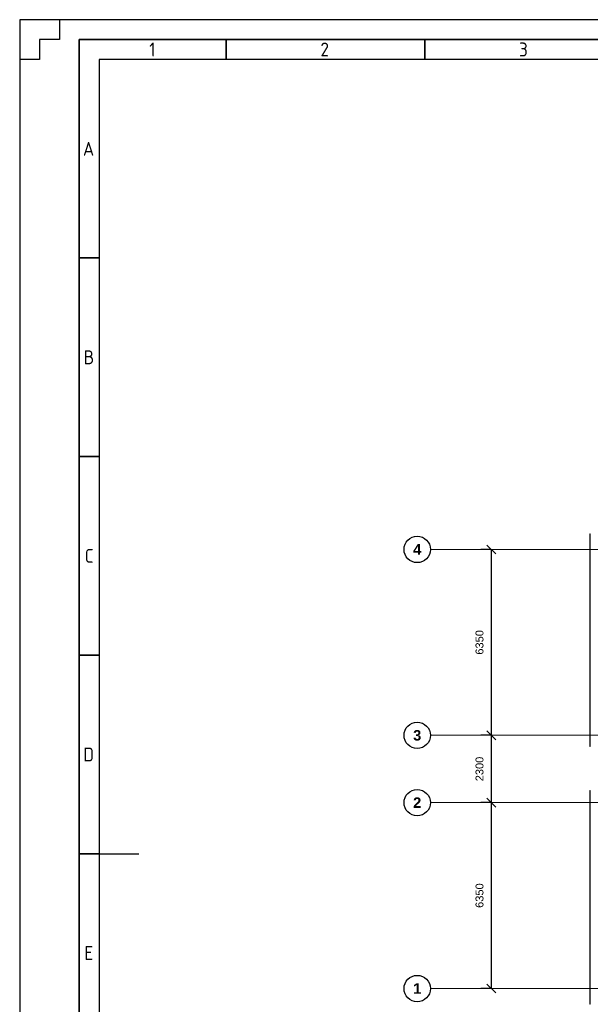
# Model space of a CAD drawing. Header units: millimetres. Extents: x -197461 to 862495, y -970068 to 63888.
# Tile 56 of 253: x -138828 to -119340, y -577642 to -544008. Entities that reach past the tile are written whole.
import ezdxf

# ---------------------------------------------------------------- set-up
doc = ezdxf.new("R2010")
doc.units = ezdxf.units.MM
doc.linetypes.add('Grid Line', pattern=[22.225, 12.7, -3.175, 3.175, -3.175])
doc.layers.get('0').update_dxf_attribs({"linetype": 'CONTINUOUS'})
doc.layers.get('Defpoints').update_dxf_attribs({"linetype": 'CONTINUOUS'})
for name, color, linetype, lineweight in [('A-ANNO-DIMS', 211, 'CONTINUOUS', 9), ('A-MASS', 70, 'CONTINUOUS', 5), ('S-GRID', 1, 'CONTINUOUS', 9), ('S-GRID-IDEN', 1, 'CONTINUOUS', 25)]:
    doc.layers.add(name, color=color, linetype=linetype, lineweight=lineweight)
doc.layers.add('Rasējuma lapa', color=7, linetype='CONTINUOUS')
doc.styles.add('ARIAL', font='arialbd.ttf')
doc.styles.add('Arial_2', font='arial.ttf', dxfattribs={"height": 270})
doc.styles.add('ISO', font='iso')
doc.dimstyles.new('Arrow_-_2_5mm_Arial', dxfattribs={"dimscale": 304.8, "dimtxt": 275.470038, "dimasz": 0.984252, "dimexe": 1.181102, "dimexo": 0.738189, "dimgap": 0.86122, "dimtad": 1, "dimdec": 0, "dimrnd": 5, "dimzin": 0, "dimdsep": 46, "dimtxsty": 'Arial_2', "dimblk1": 'OBLIQUE', "dimblk2": 'OBLIQUE', "dimsah": 1, "dimcen": 0.09, "dimazin": 0, "dimtfac": 1, "dimtdec": 4, "dimtix": 1, "dimtmove": 0, "dimatfit": 3, "dimfxl": 1, "dimtvp": 1, "dimtfill": 1, "dimtolj": 1, "dimtzin": 0, "dimarcsym": 2})

# ---------------------------------------------------------------- blocks, each defined once
blk = doc.blocks.new('A2_L')
at = {"layer": 'Rasējuma lapa'}
for p, q in [((0, 420), (-594, 420)), ((-594, 420), (-594, 0)), ((-584, 420), (-584, 415)), ((-584, 415), (-589, 415)), ((-589, 415), (-589, 410)), ((-589, 410), (-594, 410))]:
    blk.add_line(p, q, dxfattribs=at)
at = {"layer": 'Rasējuma lapa', "lineweight": 35}
for p, q in [((-5, 415), (-579, 415)), ((-579, 415), (-579, 5)), ((-542, 410), (-542, 415)), ((-492, 410), (-492, 415)), ((-574, 360), (-579, 360)), ((-574, 310), (-579, 310)), ((-574, 260), (-579, 260)), ((-574, 210), (-579, 210))]:
    blk.add_line(p, q, dxfattribs=at)
at = {"layer": 'Rasējuma lapa', "lineweight": 30}
for p, q in [((-10, 410), (-574, 410)), ((-574, 410), (-574, 10)), ((-574, 210), (-564, 210))]:
    blk.add_line(p, q, dxfattribs=at)
at = {"layer": 'Rasējuma lapa', "style": 'ISO'}
for s, p in [('1', (-561.38, 410.75)), ('2', (-518.29, 410.75)), ('3', (-468.3, 410.75)), ('A', (-578.08, 385.75)), ('B', (-577.9, 333.25)), ('C', (-577.64, 283.25)), ('D', (-578, 233.25)), ('E', (-577.73, 183.25))]:
    blk.add_text(s, height=3.5, dxfattribs=at).set_placement(p)
blk = doc.blocks.new('*U1293')
at = {"layer": 'Rasējuma lapa'}
blk.add_blockref('A2_L', (0, 0), dxfattribs=at)
blk = doc.blocks.new('Grid - Ass 4_0mm-197408-Otrā stāva plāns uz atzīmes 3_400')
at = {"layer": 'S-GRID-IDEN'}
blk.add_circle((0, 0), 3, dxfattribs=at)
blk = doc.blocks.new('_OBLIQUE')
at = {"color": 0, "linetype": 'ByBlock'}
blk.add_line((-0.5, -0.5), (0.5, 0.5), dxfattribs=at)
blk = doc.blocks.new('*D1297')
at = {"layer": 'A-ANNO-DIMS', "color": 0, "lineweight": -2, "transparency": 16777216}
for p, q in [((-122735, -570754), (-123082, -570754)), ((-122722, -570754), (-122722, -577104)), ((-122735, -577104), (-123082, -577104))]:
    blk.add_line(p, q, dxfattribs=at)
at = {"layer": 'Defpoints', "color": 0, "transparency": 16777216}
for p in [(-122510, -570754), (-122722, -577104), (-122510, -577104)]:
    blk.add_point(p, dxfattribs=at)
at = {"layer": 'A-ANNO-DIMS', "color": 0, "lineweight": -2, "transparency": 16777216, "xscale": 299.9999999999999, "yscale": 299.9999999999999, "zscale": 299.9999999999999}
for p, rotation in [((-122722, -570754), 90), ((-122722, -577104), 270)]:
    blk.add_blockref('_OBLIQUE', p, dxfattribs=dict(at, rotation=rotation))
at = {"layer": 'A-ANNO-DIMS', "color": 0, "transparency": 16777216, "insert": (-123123, -573929), "char_height": 270, "attachment_point": 5, "rotation": 90, "style": 'Arial_2', "bg_fill": 3, "box_fill_scale": 1.1, "bg_fill_color": 256, "bg_fill_true_color": 13158600, "bg_fill_transparency": 0}
blk.add_mtext('\\A1;6350', dxfattribs=at)
blk = doc.blocks.new('*D1298')
at = {"layer": 'A-ANNO-DIMS', "color": 0, "lineweight": -2, "transparency": 16777216}
for p, q in [((-122735, -568454), (-123082, -568454)), ((-122722, -568454), (-122722, -570754)), ((-122735, -570754), (-123082, -570754))]:
    blk.add_line(p, q, dxfattribs=at)
at = {"layer": 'Defpoints', "color": 0, "transparency": 16777216}
for p in [(-122510, -568454), (-122722, -570754), (-122510, -570754)]:
    blk.add_point(p, dxfattribs=at)
at = {"layer": 'A-ANNO-DIMS', "color": 0, "lineweight": -2, "transparency": 16777216, "xscale": 299.9999999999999, "yscale": 299.9999999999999, "zscale": 299.9999999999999}
for p, rotation in [((-122722, -568454), 90), ((-122722, -570754), 270)]:
    blk.add_blockref('_OBLIQUE', p, dxfattribs=dict(at, rotation=rotation))
at = {"layer": 'A-ANNO-DIMS', "color": 0, "transparency": 16777216, "insert": (-123123, -569604), "char_height": 270, "attachment_point": 5, "rotation": 90, "style": 'Arial_2', "bg_fill": 3, "box_fill_scale": 1.1, "bg_fill_color": 256, "bg_fill_true_color": 13158600, "bg_fill_transparency": 0}
blk.add_mtext('\\A1;2300', dxfattribs=at)
blk = doc.blocks.new('*D1305')
at = {"layer": 'A-ANNO-DIMS', "color": 0, "lineweight": -2, "transparency": 16777216}
for p, q in [((-122735, -562104), (-123082, -562104)), ((-122722, -562104), (-122722, -568454)), ((-122735, -568454), (-123082, -568454))]:
    blk.add_line(p, q, dxfattribs=at)
at = {"layer": 'Defpoints', "color": 0, "transparency": 16777216}
for p in [(-122510, -562104), (-122722, -568454), (-122510, -568454)]:
    blk.add_point(p, dxfattribs=at)
at = {"layer": 'A-ANNO-DIMS', "color": 0, "lineweight": -2, "transparency": 16777216, "xscale": 299.9999999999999, "yscale": 299.9999999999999, "zscale": 299.9999999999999}
for p, rotation in [((-122722, -562104), 90), ((-122722, -568454), 270)]:
    blk.add_blockref('_OBLIQUE', p, dxfattribs=dict(at, rotation=rotation))
at = {"layer": 'A-ANNO-DIMS', "color": 0, "transparency": 16777216, "insert": (-123123, -565279), "char_height": 270, "attachment_point": 5, "rotation": 90, "style": 'Arial_2', "bg_fill": 3, "box_fill_scale": 1.1, "bg_fill_color": 256, "bg_fill_true_color": 13158600, "bg_fill_transparency": 0}
blk.add_mtext('\\A1;6350', dxfattribs=at)

msp = doc.modelspace()

# ---------------------------------------------------------------- linework, layer by layer
at = {"layer": 'A-MASS', "color": 251, "lineweight": 18, "true_color": 0x636466}
for p, q in [((-119345.95806, -561570.41289), (-119355.95806, -561570.41289)), ((-119355.95806, -561570.41289), (-119355.95806, -568830.39223)), ((-119345.95806, -568830.39223), (-119345.95806, -561570.41289)), ((-119355.95806, -568830.39223), (-119345.95806, -568830.39223)), ((-119345.95806, -570342.39222), (-119355.95806, -570342.39222)), ((-119355.95806, -570342.39222), (-119355.95806, -577637.9827)), ((-119345.95806, -577637.9827), (-119345.95806, -570342.39222)), ((-119355.95806, -577637.9827), (-119345.95806, -577637.9827))]:
    msp.add_line(p, q, dxfattribs=at)
at = {"layer": 'S-GRID', "color": 251, "linetype": 'Grid Line', "true_color": 0x636466}
for p, q in [((-84476.21451, -562104.39191), (-124800.96639, -562104.39191)), ((-84476.21451, -568454.39191), (-124800.96639, -568454.39191)), ((-84476.21451, -570754.39191), (-124800.96639, -570754.39191)), ((-84476.21451, -577104.39191), (-124800.96639, -577104.39191))]:
    msp.add_line(p, q, dxfattribs=at)

# ---------------------------------------------------------------- block references
at = {"layer": 'Rasējuma lapa', "xscale": 135.6730224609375, "yscale": 135.6730224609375, "zscale": 135.6730224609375}
msp.add_blockref('*U1293', (-58237.88142, -600991.12528), dxfattribs=at)
at = {"layer": 'S-GRID-IDEN', "color": 251, "true_color": 0x636466, "xscale": 149.9999999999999, "yscale": 149.9999999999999, "zscale": 149.9999999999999, "rotation": 90.00000000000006}
for p in [(-125250.96639, -562104.39191), (-125250.96639, -568454.39191), (-125250.96639, -570754.39191), (-125250.96639, -577104.39191)]:
    msp.add_blockref('Grid - Ass 4_0mm-197408-Otrā stāva plāns uz atzīmes 3_400', p, dxfattribs=at)

# ---------------------------------------------------------------- texts
at = {"layer": 'S-GRID-IDEN', "color": 251, "lineweight": 9, "true_color": 0x636466, "char_height": 360, "width": 336.70875, "attachment_point": 1, "style": 'ARIAL'}
for s, insert in [('4', (-125391.09712, -561922.90314)), ('3', (-125391.09712, -568272.90314)), ('2', (-125391.09712, -570572.90314)), ('1', (-125391.09712, -576922.90314))]:
    msp.add_mtext(s, dxfattribs=dict(at, insert=insert))

# ---------------------------------------------------------------- next in the draw order: dimensions: what is measured, and where the dimension line sits
at = {"layer": 'A-ANNO-DIMS', "color": 251, "true_color": 0x636466}
dim = msp.add_linear_dim(base=(-122722.37915, -577104.39191), p1=(-122510.24712, -570754.39191), p2=(-122510.24712, -577104.39191), angle=90, dimstyle='Arrow_-_2_5mm_Arial', override={"dimpost": '<>', "dimfxl": 6350}, dxfattribs=at)
dim.commit()
dim.dimension.update_dxf_attribs({"geometry": '*D1297', "text_midpoint": (-123122.82595, -573929.39191)})

# ---------------------------------------------------------------- next in the draw order: dimensions: what is measured, and where the dimension line sits
dim = msp.add_linear_dim(base=(-122722.37915, -570754.39191), p1=(-122510.24712, -568454.39191), p2=(-122510.24712, -570754.39191), angle=90, dimstyle='Arrow_-_2_5mm_Arial', override={"dimpost": '<>', "dimfxl": 2300}, dxfattribs=at)
dim.commit()
dim.dimension.update_dxf_attribs({"geometry": '*D1298', "text_midpoint": (-123122.82595, -569604.39191)})

# ---------------------------------------------------------------- next in the draw order: dimensions: what is measured, and where the dimension line sits
dim = msp.add_linear_dim(base=(-122722.37915, -568454.39191), p1=(-122510.24712, -562104.39191), p2=(-122510.24712, -568454.39191), angle=90, dimstyle='Arrow_-_2_5mm_Arial', override={"dimpost": '<>', "dimfxl": 6350}, dxfattribs=at)
dim.commit()
dim.dimension.update_dxf_attribs({"geometry": '*D1305', "text_midpoint": (-123122.82595, -565279.39191)})

doc.saveas('drawing.dxf')
